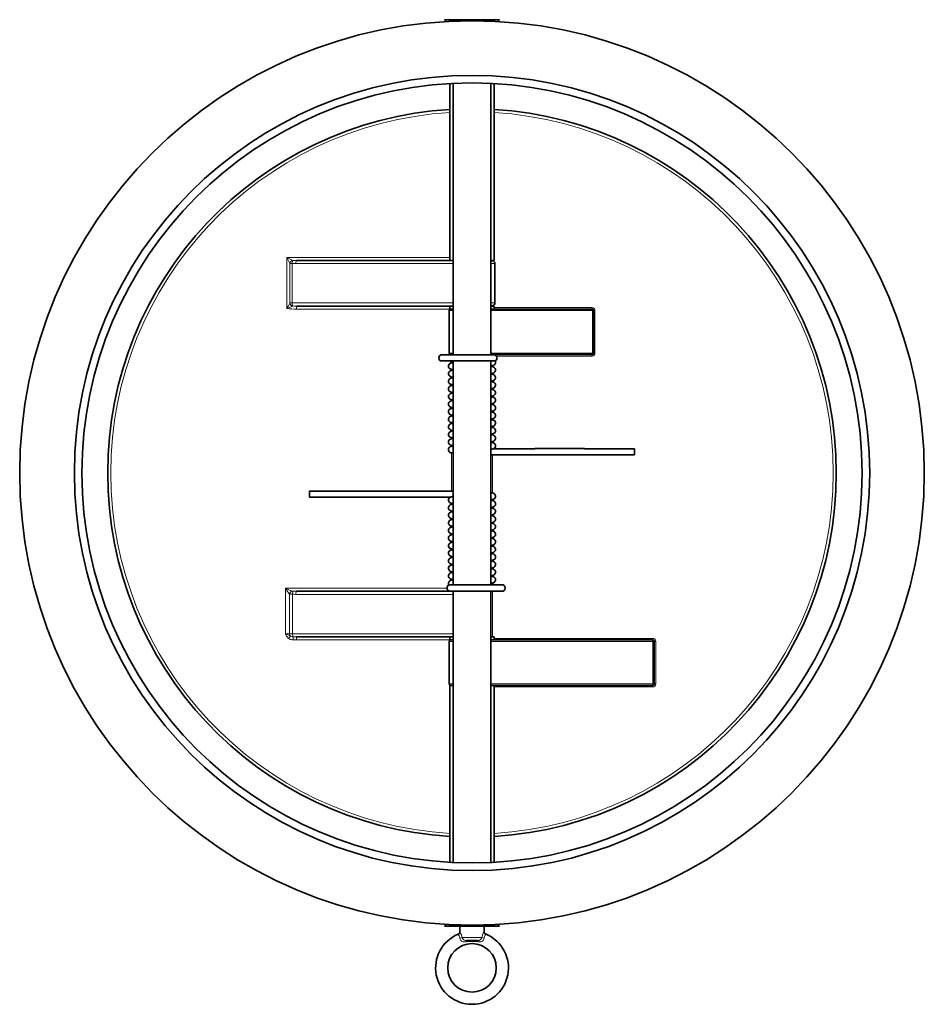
# Model space of a CAD drawing. Extents: x 197 to 929, y 369 to 1039.
# Tile 2 of 7: x 481 to 630, y 369 to 531. Entities that reach past the tile are written whole.
import ezdxf

# ---------------------------------------------------------------- set-up
doc = ezdxf.new("R2010")
doc.units = 0

msp = doc.modelspace()

# ---------------------------------------------------------------- linework, layer by layer
at = {"color": 7, "lineweight": 35, "ltscale": 0.235872}
for p, q in [((551.03, 531.4), (553.39, 531.4)), ((551.03, 382.05), (553.39, 382.05))]:
    msp.add_line(p, q, dxfattribs=at)
at = {"color": 7, "lineweight": 35, "ltscale": 0.042075}
for p, q in [((551.33, 531.11), (551.03, 531.4)), ((559.8, 531.11), (560.1, 531.4))]:
    msp.add_line(p, q, dxfattribs=at)
at = {"color": 7, "lineweight": 35, "ltscale": 0.042072}
for p, q in [((551.33, 531.11), (551.03, 531.4)), ((559.8, 531.11), (560.1, 531.4))]:
    msp.add_line(p, q, dxfattribs=at)
at = {"color": 7, "lineweight": 35}
for p, q in [((553.39, 531.4), (560.1, 531.4)), ((551.94, 491.73), (551.94, 520.87)), ((552.44, 520.9), (552.44, 476.18)), ((558.69, 520.9), (558.69, 476.18)), ((559.19, 491.73), (559.19, 520.87)), ((552.44, 491.73), (526.66, 491.73)), ((559.32, 491.23), (559.32, 484.73)), ((552.44, 484.23), (526.66, 484.23)), ((551.82, 483.48), (551.82, 476.48)), ((558.69, 483.73), (575.32, 483.73)), ((575.57, 483.48), (575.57, 476.48)), ((575.32, 476.23), (558.69, 476.23)), ((550.45, 475.18), (557.46, 475.18)), ((552.44, 475.18), (552.44, 438.28)), ((558.69, 475.18), (558.69, 438.28)), ((552.44, 460.14), (552.44, 452.84)), ((560.69, 438.28), (553.67, 438.28)), ((552.44, 437.23), (526.66, 437.23)), ((552.44, 437.28), (552.44, 392.55)), ((558.69, 437.28), (558.69, 392.55)), ((552.44, 429.73), (526.66, 429.73)), ((551.82, 428.98), (551.82, 421.98)), ((558.69, 429.23), (585.32, 429.23)), ((585.57, 428.98), (585.57, 421.98)), ((551.94, 421.73), (551.94, 392.58)), ((558.69, 421.73), (585.32, 421.73)), ((559.19, 421.73), (559.19, 392.58)), ((553.39, 382.05), (560.1, 382.05))]:
    msp.add_line(p, q, dxfattribs=at)
at = {"color": 7, "lineweight": 13}
for p, q in [((525.07, 492.23), (551.94, 492.23)), ((525.07, 492.23), (525.07, 483.8)), ((525.56, 491.24), (525.56, 484.73)), ((525.94, 491.24), (525.94, 484.73)), ((552.44, 491.23), (526.54, 491.23)), ((552.44, 484.73), (525.94, 484.73)), ((552.06, 483.73), (526.66, 483.73)), ((558.69, 483.48), (575.4, 483.48)), ((575.32, 483.98), (559.19, 483.98)), ((575.4, 483.48), (575.4, 476.48)), ((575.82, 483.48), (575.82, 476.48)), ((575.4, 476.48), (558.69, 476.48)), ((559.57, 475.98), (575.32, 475.98)), ((552.21, 453.73), (552.21, 460.03)), ((552.39, 453.73), (552.39, 460)), ((558.74, 453.46), (558.74, 459.73)), ((558.92, 453.42), (558.92, 459.73)), ((524.82, 437.73), (551.47, 437.73)), ((524.82, 430.23), (524.82, 437.73)), ((525.5, 436.76), (525.5, 430.23)), ((526, 436.74), (526, 430.23)), ((552.44, 436.73), (526.54, 436.73)), ((558.74, 429.73), (558.74, 437.28)), ((558.92, 429.73), (558.92, 437.28)), ((552.44, 430.23), (526, 430.23)), ((552.06, 429.23), (526.66, 429.23)), ((558.69, 428.98), (585.37, 428.98)), ((559.19, 429.48), (585.32, 429.48)), ((585.37, 428.98), (585.37, 421.98)), ((585.82, 421.98), (585.82, 428.98)), ((558.69, 421.98), (585.37, 421.98)), ((559.19, 421.48), (585.32, 421.48))]:
    msp.add_line(p, q, dxfattribs=at)
at = {"color": 7, "lineweight": 13, "ltscale": 0.110599}
for q in [(525.56, 491.24), (526.05, 491.73)]:
    msp.add_line((525.07, 492.23), q, dxfattribs=at)
at = {"color": 7, "lineweight": 35, "ltscale": 0.050009}
for p, q in [((559.19, 491.73), (558.69, 491.73)), ((551.94, 484.23), (552.44, 484.23)), ((551.94, 483.73), (552.44, 483.73)), ((558.69, 484.23), (559.19, 484.23)), ((551.94, 429.73), (552.44, 429.73)), ((551.94, 429.23), (552.44, 429.23)), ((558.69, 429.73), (559.19, 429.73)), ((552.44, 421.73), (551.94, 421.73)), ((559.19, 421.73), (558.69, 421.73))]:
    msp.add_line(p, q, dxfattribs=at)
at = {"color": 7, "lineweight": 35, "ltscale": 0.024976}
for p, q in [((558.94, 491.69), (558.69, 491.69)), ((558.94, 484.26), (558.69, 484.26)), ((558.94, 484.26), (558.69, 484.26))]:
    msp.add_line(p, q, dxfattribs=at)
at = {"color": 7, "lineweight": 13, "ltscale": 0.037506}
for p, q in [((558.69, 491.66), (559.07, 491.66)), ((558.69, 484.29), (559.07, 484.29))]:
    msp.add_line(p, q, dxfattribs=at)
at = {"color": 7, "lineweight": 13, "ltscale": 0.003349}
for p, q in [((558.74, 491.69), (558.74, 491.73)), ((558.92, 491.69), (558.92, 491.73)), ((558.74, 484.23), (558.74, 484.26))]:
    msp.add_line(p, q, dxfattribs=at)
at = {"color": 7, "lineweight": 13, "ltscale": 0.037743}
for p, q in [((525.56, 491.24), (525.94, 491.24)), ((525.56, 484.73), (525.94, 484.73))]:
    msp.add_line(p, q, dxfattribs=at)
at = {"color": 7, "lineweight": 13, "ltscale": 0.0625}
for p, q in [((558.69, 491.23), (559.32, 491.23)), ((551.82, 483.48), (552.44, 483.48)), ((558.69, 484.73), (559.32, 484.73)), ((551.82, 476.48), (552.44, 476.48)), ((551.82, 428.98), (552.44, 428.98)), ((551.82, 421.98), (552.44, 421.98))]:
    msp.add_line(p, q, dxfattribs=at)
at = {"color": 7, "lineweight": 13, "ltscale": 0.05}
for p, q in [((526.66, 484.23), (526.66, 483.73)), ((526.66, 429.73), (526.66, 429.23))]:
    msp.add_line(p, q, dxfattribs=at)
at = {"color": 7, "lineweight": 35, "ltscale": 0.05}
for p, q in [((551.94, 484.23), (551.94, 483.73)), ((559.19, 484.23), (559.19, 483.73)), ((551.94, 429.23), (551.94, 429.73)), ((559.19, 429.23), (559.19, 429.73))]:
    msp.add_line(p, q, dxfattribs=at)
at = {"color": 7, "lineweight": 13, "ltscale": 0.003441}
msp.add_line((558.92, 484.23), (558.92, 484.26), dxfattribs=at)
at = {"color": 7, "lineweight": 13, "ltscale": 0.025}
for p, q in [((575.32, 483.73), (575.32, 483.98)), ((575.82, 483.48), (575.57, 483.48)), ((575.32, 475.98), (575.32, 476.23)), ((575.82, 476.48), (575.57, 476.48)), ((585.32, 429.48), (585.32, 429.23)), ((585.82, 428.98), (585.57, 428.98)), ((585.82, 421.98), (585.57, 421.98)), ((585.32, 421.48), (585.32, 421.73))]:
    msp.add_line(p, q, dxfattribs=at)
at = {"color": 7, "lineweight": 13, "ltscale": 0.016913}
for p, q in [((575.4, 483.48), (575.57, 483.48)), ((575.4, 476.48), (575.57, 476.48))]:
    msp.add_line(p, q, dxfattribs=at)
at = {"color": 7, "lineweight": 35, "ltscale": 0.002173}
msp.add_line((575.53, 483.61), (575.54, 483.59), dxfattribs=at)
at = {"color": 7, "lineweight": 35, "ltscale": 0.001758}
msp.add_line((575.55, 483.55), (575.56, 483.53), dxfattribs=at)
at = {"color": 7, "lineweight": 35, "ltscale": 0.037511}
msp.add_line((552.07, 476.23), (552.44, 476.23), dxfattribs=at)
at = {"color": 7, "lineweight": 13, "ltscale": 0.004999}
for p, q in [((552.21, 476.18), (552.21, 476.23)), ((552.39, 476.18), (552.39, 476.23))]:
    msp.add_line(p, q, dxfattribs=at)
at = {"color": 7, "lineweight": 35, "ltscale": 0.004999}
msp.add_line((552.44, 476.23), (552.44, 476.18), dxfattribs=at)
at = {"color": 7, "lineweight": 35, "ltscale": 0.170757}
for p, q in [((559.17, 476.18), (557.46, 476.18)), ((551.96, 437.28), (553.67, 437.28))]:
    msp.add_line(p, q, dxfattribs=at)
at = {"color": 7, "lineweight": 13, "ltscale": 0.004929}
msp.add_line((558.92, 476.18), (558.92, 476.23), dxfattribs=at)
at = {"color": 7, "lineweight": 35, "ltscale": 0.001901}
msp.add_line((575.53, 476.35), (575.54, 476.37), dxfattribs=at)
at = {"color": 7, "lineweight": 35, "ltscale": 0.002147}
msp.add_line((575.55, 476.4), (575.56, 476.42), dxfattribs=at)
at = {"color": 7, "lineweight": 13, "ltscale": 0.016795}
for p, q in [((552.21, 474.87), (552.21, 475.03)), ((558.92, 438.42), (558.92, 438.59))]:
    msp.add_line(p, q, dxfattribs=at)
at = {"color": 7, "lineweight": 13, "ltscale": 0.016455}
for p, q in [((552.21, 473.62), (552.21, 473.78)), ((558.92, 439.67), (558.92, 439.84))]:
    msp.add_line(p, q, dxfattribs=at)
at = {"color": 7, "lineweight": 35, "ltscale": 0.006444}
msp.add_line((552.38, 473.75), (552.44, 473.74), dxfattribs=at)
at = {"color": 7, "lineweight": 13, "ltscale": 0.010245}
msp.add_line((552.39, 474.9), (552.39, 475), dxfattribs=at)
at = {"color": 7, "lineweight": 13, "ltscale": 0.010107}
for p, q in [((552.39, 473.65), (552.39, 473.75)), ((552.39, 447.83), (552.39, 447.93)), ((558.74, 439.71), (558.74, 439.81))]:
    msp.add_line(p, q, dxfattribs=at)
at = {"color": 7, "lineweight": 35, "ltscale": 0.003552}
for p, q in [((552.44, 475.13), (552.41, 475.12)), ((558.69, 438.32), (558.73, 438.33))]:
    msp.add_line(p, q, dxfattribs=at)
at = {"color": 7, "lineweight": 35, "ltscale": 0.022578}
msp.add_line((552.44, 475.13), (552.44, 474.9), dxfattribs=at)
at = {"color": 7, "lineweight": 35, "ltscale": 0.023684}
msp.add_line((552.44, 473.89), (552.44, 473.65), dxfattribs=at)
at = {"color": 7, "lineweight": 35, "ltscale": 0.047653}
for p, q in [((559.17, 475.18), (558.69, 475.18)), ((551.96, 438.28), (552.44, 438.28))]:
    msp.add_line(p, q, dxfattribs=at)
at = {"color": 7, "lineweight": 13, "ltscale": 0.01009}
for p, q in [((558.74, 474.27), (558.74, 474.37)), ((552.39, 468.65), (552.39, 468.75)), ((552.39, 439.08), (552.39, 439.18))]:
    msp.add_line(p, q, dxfattribs=at)
at = {"color": 7, "lineweight": 13, "ltscale": 0.016443}
msp.add_line((558.92, 474.24), (558.92, 474.4), dxfattribs=at)
at = {"color": 7, "lineweight": 13, "ltscale": 0.016429}
for p, q in [((552.21, 472.37), (552.21, 472.53)), ((552.21, 471.12), (552.21, 471.28)), ((558.92, 442.18), (558.92, 442.34)), ((558.92, 440.92), (558.92, 441.09))]:
    msp.add_line(p, q, dxfattribs=at)
at = {"color": 7, "lineweight": 13, "ltscale": 0.010096}
for p, q in [((552.39, 472.4), (552.39, 472.5)), ((552.39, 467.4), (552.39, 467.5)), ((552.39, 464.9), (552.39, 465)), ((558.74, 448.46), (558.74, 448.56)), ((558.74, 445.96), (558.74, 446.06)), ((558.74, 440.96), (558.74, 441.06))]:
    msp.add_line(p, q, dxfattribs=at)
at = {"color": 7, "lineweight": 35, "ltscale": 0.023698}
msp.add_line((552.44, 472.64), (552.44, 472.4), dxfattribs=at)
at = {"color": 7, "lineweight": 13, "ltscale": 0.010074}
for p, q in [((558.74, 473.02), (558.74, 473.12)), ((552.39, 440.33), (552.39, 440.43))]:
    msp.add_line(p, q, dxfattribs=at)
at = {"color": 7, "lineweight": 13, "ltscale": 0.016446}
for p, q in [((558.92, 472.99), (558.92, 473.15)), ((552.21, 440.3), (552.21, 440.46))]:
    msp.add_line(p, q, dxfattribs=at)
at = {"color": 7, "lineweight": 13, "ltscale": 0.010094}
for p, q in [((552.39, 471.15), (552.39, 471.25)), ((558.74, 442.21), (558.74, 442.31))]:
    msp.add_line(p, q, dxfattribs=at)
at = {"color": 7, "lineweight": 35, "ltscale": 0.023695}
msp.add_line((552.44, 471.39), (552.44, 471.15), dxfattribs=at)
at = {"color": 7, "lineweight": 13, "ltscale": 0.010109}
for p, q in [((558.74, 471.77), (558.74, 471.87)), ((552.39, 441.58), (552.39, 441.68))]:
    msp.add_line(p, q, dxfattribs=at)
at = {"color": 7, "lineweight": 13, "ltscale": 0.010085}
for p, q in [((558.74, 470.52), (558.74, 470.62)), ((552.39, 442.83), (552.39, 442.93))]:
    msp.add_line(p, q, dxfattribs=at)
at = {"color": 7, "lineweight": 13, "ltscale": 0.01641}
for p, q in [((558.92, 471.74), (558.92, 471.9)), ((552.21, 441.55), (552.21, 441.71))]:
    msp.add_line(p, q, dxfattribs=at)
at = {"color": 7, "lineweight": 13, "ltscale": 0.016436}
for p, q in [((558.92, 470.49), (558.92, 470.65)), ((552.21, 467.37), (552.21, 467.53)), ((558.92, 445.92), (558.92, 446.09))]:
    msp.add_line(p, q, dxfattribs=at)
at = {"color": 7, "lineweight": 13, "ltscale": 0.016427}
for p, q in [((552.21, 469.87), (552.21, 470.03)), ((558.92, 443.42), (558.92, 443.59))]:
    msp.add_line(p, q, dxfattribs=at)
at = {"color": 7, "lineweight": 13, "ltscale": 0.010087}
for p, q in [((552.39, 469.9), (552.39, 470)), ((558.74, 463.02), (558.74, 463.12)), ((558.74, 461.77), (558.74, 461.87)), ((552.39, 451.58), (552.39, 451.68)), ((552.39, 450.33), (552.39, 450.43)), ((558.74, 443.46), (558.74, 443.56))]:
    msp.add_line(p, q, dxfattribs=at)
at = {"color": 7, "lineweight": 35, "ltscale": 0.023672}
msp.add_line((552.44, 470.14), (552.44, 469.9), dxfattribs=at)
at = {"color": 7, "lineweight": 35, "ltscale": 0.02426}
msp.add_line((552.44, 468.9), (552.44, 468.65), dxfattribs=at)
at = {"color": 7, "lineweight": 35, "ltscale": 0.000172}
for p, q in [((552.44, 468.9), (552.44, 468.9)), ((558.69, 444.56), (558.69, 444.56))]:
    msp.add_line(p, q, dxfattribs=at)
at = {"color": 7, "lineweight": 35, "ltscale": 0.004903}
for p, q in [((558.74, 469.37), (558.69, 469.37)), ((552.39, 444.08), (552.44, 444.09))]:
    msp.add_line(p, q, dxfattribs=at)
at = {"color": 7, "lineweight": 13, "ltscale": 0.010038}
for p, q in [((558.74, 469.27), (558.74, 469.37)), ((552.39, 444.08), (552.39, 444.18))]:
    msp.add_line(p, q, dxfattribs=at)
at = {"color": 7, "lineweight": 13, "ltscale": 0.016415}
for p, q in [((558.92, 469.24), (558.92, 469.4)), ((552.21, 444.05), (552.21, 444.21))]:
    msp.add_line(p, q, dxfattribs=at)
at = {"color": 7, "lineweight": 13, "ltscale": 0.016416}
for p, q in [((552.21, 468.62), (552.21, 468.78)), ((558.92, 444.67), (558.92, 444.84))]:
    msp.add_line(p, q, dxfattribs=at)
at = {"color": 7, "lineweight": 35, "ltscale": 0.023711}
for p, q in [((552.44, 467.64), (552.44, 467.4)), ((552.44, 451.83), (552.44, 451.59))]:
    msp.add_line(p, q, dxfattribs=at)
at = {"color": 7, "lineweight": 13, "ltscale": 0.010083}
for p, q in [((558.74, 468.02), (558.74, 468.12)), ((558.74, 464.27), (558.74, 464.37)), ((552.39, 449.08), (552.39, 449.18)), ((552.39, 445.33), (552.39, 445.43))]:
    msp.add_line(p, q, dxfattribs=at)
at = {"color": 7, "lineweight": 13, "ltscale": 0.016428}
for p, q in [((558.92, 467.99), (558.92, 468.15)), ((552.21, 445.3), (552.21, 445.46))]:
    msp.add_line(p, q, dxfattribs=at)
at = {"color": 7, "lineweight": 13, "ltscale": 0.016409}
msp.add_line((552.21, 466.12), (552.21, 466.28), dxfattribs=at)
at = {"color": 7, "lineweight": 13, "ltscale": 0.01008}
msp.add_line((552.39, 466.15), (552.39, 466.25), dxfattribs=at)
at = {"color": 7, "lineweight": 35, "ltscale": 0.023703}
for p, q in [((552.44, 466.39), (552.44, 466.15)), ((552.44, 446.83), (552.44, 446.59))]:
    msp.add_line(p, q, dxfattribs=at)
at = {"color": 7, "lineweight": 13, "ltscale": 0.010084}
for p, q in [((558.74, 466.77), (558.74, 466.87)), ((552.39, 446.58), (552.39, 446.68))]:
    msp.add_line(p, q, dxfattribs=at)
at = {"color": 7, "lineweight": 13, "ltscale": 0.010106}
msp.add_line((558.74, 465.52), (558.74, 465.62), dxfattribs=at)
at = {"color": 7, "lineweight": 13, "ltscale": 0.01643}
msp.add_line((558.92, 466.74), (558.92, 466.9), dxfattribs=at)
at = {"color": 7, "lineweight": 13, "ltscale": 0.016384}
for p, q in [((558.92, 465.49), (558.92, 465.65)), ((552.21, 447.8), (552.21, 447.96))]:
    msp.add_line(p, q, dxfattribs=at)
at = {"color": 7, "lineweight": 13, "ltscale": 0.016426}
for p, q in [((552.21, 464.87), (552.21, 465.03)), ((558.92, 464.24), (558.92, 464.4)), ((552.21, 449.05), (552.21, 449.21)), ((558.92, 448.42), (558.92, 448.59))]:
    msp.add_line(p, q, dxfattribs=at)
at = {"color": 7, "lineweight": 35, "ltscale": 0.003391}
msp.add_line((552.41, 465), (552.44, 464.99), dxfattribs=at)
at = {"color": 7, "lineweight": 35, "ltscale": 0.023714}
for p, q in [((552.44, 465.14), (552.44, 464.9)), ((552.44, 441.83), (552.44, 441.59))]:
    msp.add_line(p, q, dxfattribs=at)
at = {"color": 7, "lineweight": 13, "ltscale": 0.016414}
for p, q in [((552.21, 463.62), (552.21, 463.78)), ((558.92, 462.99), (558.92, 463.15)), ((552.21, 450.3), (552.21, 450.46)), ((558.92, 449.67), (558.92, 449.84))]:
    msp.add_line(p, q, dxfattribs=at)
at = {"color": 7, "lineweight": 13, "ltscale": 0.016438}
for p, q in [((552.21, 462.37), (552.21, 462.53)), ((558.92, 450.92), (558.92, 451.09))]:
    msp.add_line(p, q, dxfattribs=at)
at = {"color": 7, "lineweight": 13, "ltscale": 0.010095}
for p, q in [((552.39, 463.65), (552.39, 463.75)), ((558.74, 449.71), (558.74, 449.81))]:
    msp.add_line(p, q, dxfattribs=at)
at = {"color": 7, "lineweight": 13, "ltscale": 0.010098}
for p, q in [((552.39, 462.4), (552.39, 462.5)), ((558.74, 450.96), (558.74, 451.06))]:
    msp.add_line(p, q, dxfattribs=at)
at = {"color": 7, "lineweight": 35, "ltscale": 0.023693}
for p, q in [((552.44, 463.89), (552.44, 463.65)), ((552.44, 461.39), (552.44, 461.15))]:
    msp.add_line(p, q, dxfattribs=at)
at = {"color": 7, "lineweight": 35, "ltscale": 0.023707}
for p, q in [((552.44, 462.64), (552.44, 462.4)), ((552.44, 449.33), (552.44, 449.09))]:
    msp.add_line(p, q, dxfattribs=at)
at = {"color": 7, "lineweight": 13, "ltscale": 0.016366}
for p, q in [((552.21, 461.12), (552.21, 461.28)), ((558.92, 452.17), (558.92, 452.34))]:
    msp.add_line(p, q, dxfattribs=at)
at = {"color": 7, "lineweight": 13, "ltscale": 0.010073}
for p, q in [((552.39, 461.15), (552.39, 461.25)), ((558.74, 452.21), (558.74, 452.31))]:
    msp.add_line(p, q, dxfattribs=at)
at = {"color": 7, "lineweight": 13, "ltscale": 0.016406}
msp.add_line((558.92, 461.74), (558.92, 461.9), dxfattribs=at)
at = {"color": 7, "lineweight": 35, "ltscale": 0.002423}
for p, q in [((552.42, 460.14), (552.4, 460.13)), ((558.71, 453.32), (558.73, 453.32))]:
    msp.add_line(p, q, dxfattribs=at)
at = {"color": 7, "lineweight": 35, "ltscale": 0.002467}
for p, q in [((558.71, 460.62), (558.69, 460.62)), ((552.42, 452.84), (552.44, 452.84))]:
    msp.add_line(p, q, dxfattribs=at)
at = {"color": 7, "lineweight": 13, "ltscale": 0.016405}
msp.add_line((552.21, 451.55), (552.21, 451.71), dxfattribs=at)
at = {"color": 7, "lineweight": 35, "ltscale": 0.023713}
msp.add_line((552.44, 450.58), (552.44, 450.34), dxfattribs=at)
at = {"color": 7, "lineweight": 35, "ltscale": 0.023705}
msp.add_line((552.44, 448.08), (552.44, 447.84), dxfattribs=at)
at = {"color": 7, "lineweight": 35, "ltscale": 0.003389}
msp.add_line((558.72, 448.46), (558.69, 448.46), dxfattribs=at)
at = {"color": 7, "lineweight": 13, "ltscale": 0.016431}
msp.add_line((552.21, 446.55), (552.21, 446.71), dxfattribs=at)
at = {"color": 7, "lineweight": 13, "ltscale": 0.010079}
msp.add_line((558.74, 447.21), (558.74, 447.31), dxfattribs=at)
at = {"color": 7, "lineweight": 13, "ltscale": 0.016442}
msp.add_line((558.92, 447.17), (558.92, 447.34), dxfattribs=at)
at = {"color": 7, "lineweight": 35, "ltscale": 0.023694}
msp.add_line((552.44, 445.58), (552.44, 445.34), dxfattribs=at)
at = {"color": 7, "lineweight": 13, "ltscale": 0.010091}
msp.add_line((558.74, 444.71), (558.74, 444.81), dxfattribs=at)
at = {"color": 7, "lineweight": 13, "ltscale": 0.016437}
msp.add_line((552.21, 442.8), (552.21, 442.96), dxfattribs=at)
at = {"color": 7, "lineweight": 35, "ltscale": 0.023722}
msp.add_line((552.44, 444.33), (552.44, 444.09), dxfattribs=at)
at = {"color": 7, "lineweight": 35, "ltscale": 0.023696}
msp.add_line((552.44, 443.08), (552.44, 442.84), dxfattribs=at)
at = {"color": 7, "lineweight": 35, "ltscale": 0.023704}
msp.add_line((552.44, 440.58), (552.44, 440.34), dxfattribs=at)
at = {"color": 7, "lineweight": 35, "ltscale": 0.006443}
msp.add_line((558.75, 439.7), (558.69, 439.71), dxfattribs=at)
at = {"color": 7, "lineweight": 13, "ltscale": 0.016444}
msp.add_line((552.21, 439.05), (552.21, 439.21), dxfattribs=at)
at = {"color": 7, "lineweight": 35, "ltscale": 0.023692}
msp.add_line((552.44, 439.33), (552.44, 439.09), dxfattribs=at)
at = {"color": 7, "lineweight": 13, "ltscale": 0.010246}
msp.add_line((558.74, 438.46), (558.74, 438.56), dxfattribs=at)
at = {"color": 7, "lineweight": 35, "ltscale": 0.003809}
msp.add_line((524.85, 437.67), (524.88, 437.7), dxfattribs=at)
at = {"color": 7, "lineweight": 13, "ltscale": 0.005001}
msp.add_line((552.21, 437.23), (552.21, 437.28), dxfattribs=at)
at = {"color": 7, "lineweight": 35, "ltscale": 0.005}
msp.add_line((552.44, 437.28), (552.44, 437.23), dxfattribs=at)
at = {"color": 7, "lineweight": 13, "ltscale": 0.068217}
msp.add_line((524.82, 430.23), (525.5, 430.23), dxfattribs=at)
at = {"color": 7, "lineweight": 13, "ltscale": 0.050639}
msp.add_line((525.5, 430.23), (526, 430.23), dxfattribs=at)
at = {"color": 7, "lineweight": 13, "ltscale": 0.04815}
msp.add_line((525.66, 429.85), (525.36, 429.47), dxfattribs=at)
at = {"color": 7, "lineweight": 13, "ltscale": 0.049573}
msp.add_line((526.11, 429.73), (526.09, 429.24), dxfattribs=at)
at = {"color": 7, "lineweight": 35, "ltscale": 0.037506}
msp.add_line((552.07, 429.23), (552.44, 429.23), dxfattribs=at)
at = {"color": 7, "lineweight": 13, "ltscale": 0.019141}
for p, q in [((585.37, 428.98), (585.57, 428.98)), ((585.37, 421.98), (585.57, 421.98))]:
    msp.add_line(p, q, dxfattribs=at)
at = {"color": 7, "lineweight": 13, "ltscale": 0.002907}
msp.add_line((543.88, 383.15), (543.91, 383.14), dxfattribs=at)
at = {"color": 7, "lineweight": 13, "ltscale": 0.00257}
msp.add_line((567.22, 383.14), (567.25, 383.15), dxfattribs=at)
at = {"color": 7, "lineweight": 35, "ltscale": 0.042076}
for p, q in [((551.33, 382.35), (551.03, 382.05)), ((559.8, 382.35), (560.1, 382.05))]:
    msp.add_line(p, q, dxfattribs=at)
at = {"color": 7, "lineweight": 35, "ltscale": 0.086201}
for p, q in [((553.57, 382.05), (553.57, 381.19)), ((557.57, 382.05), (557.57, 381.19))]:
    msp.add_line(p, q, dxfattribs=at)
at = {"color": 7, "lineweight": 13, "ltscale": 0.326337}
msp.add_line((557.2, 380.19), (553.93, 380.19), dxfattribs=at)
at = {"color": 7, "lineweight": 35, "ltscale": 0.180002}
msp.add_line((556.47, 379.69), (554.67, 379.69), dxfattribs=at)
at = {"color": 7, "lineweight": 35}
for points in [[(550.45, 476.18), (555.7, 476.18), (556.71, 476.18), (557.1, 476.18), (557.46, 476.17)], [(552.44, 474.9), (552.22, 474.87), (552.07, 474.83), (551.96, 474.77), (551.87, 474.71), (551.79, 474.62), (551.73, 474.52), (551.7, 474.42), (551.69, 474.32)], [(551.69, 474.32), (551.71, 474.18), (551.77, 474.06), (551.85, 473.95), (551.97, 473.87), (552.11, 473.81), (552.29, 473.76), (552.34, 473.76), (552.35, 473.75), (552.36, 473.75), (552.37, 473.75), (552.37, 473.75)], [(551.9, 475.18), (552.01, 475.1), (552.15, 475.05), (552.35, 475.01), (552.44, 474.99)], [(559.17, 475.18), (558.01, 475.18), (557.46, 475.18)], [(559.44, 474.95), (559.42, 474.83), (559.38, 474.71), (559.31, 474.61), (559.21, 474.52), (559.08, 474.45), (558.93, 474.41), (558.69, 474.37)], [(559.44, 473.7), (559.43, 473.6), (559.4, 473.5), (559.34, 473.4), (559.26, 473.31), (559.15, 473.23), (559.02, 473.18), (558.85, 473.14), (558.69, 473.12)], [(558.88, 474.25), (559.05, 474.21), (559.18, 474.14), (559.29, 474.06), (559.37, 473.95), (559.42, 473.83), (559.44, 473.7)], [(552.44, 473.65), (552.2, 473.61), (552.04, 473.57), (551.92, 473.5), (551.82, 473.41), (551.75, 473.31), (551.71, 473.19), (551.69, 473.07)], [(551.69, 473.07), (551.7, 472.98), (551.73, 472.88), (551.8, 472.76), (551.89, 472.67), (552.01, 472.6), (552.14, 472.55), (552.34, 472.51), (552.44, 472.49)], [(552.44, 472.4), (552.21, 472.36), (552.06, 472.32), (551.95, 472.27), (551.87, 472.21), (551.78, 472.11), (551.73, 472.01), (551.7, 471.91), (551.69, 471.82)], [(558.69, 473.03), (558.92, 472.99), (559.07, 472.95), (559.18, 472.9), (559.27, 472.83), (559.35, 472.74), (559.4, 472.64), (559.43, 472.54), (559.44, 472.45)], [(559.44, 472.45), (559.42, 472.33), (559.38, 472.21), (559.31, 472.11), (559.21, 472.02), (559.09, 471.95), (558.93, 471.91), (558.69, 471.87)], [(551.69, 471.82), (551.71, 471.68), (551.77, 471.56), (551.8, 471.51), (551.81, 471.5), (551.82, 471.49)], [(552.44, 471.15), (552.2, 471.11), (552.04, 471.07), (551.92, 471), (551.82, 470.91), (551.75, 470.81), (551.71, 470.71), (551.7, 470.62), (551.69, 470.57)], [(551.69, 470.57), (551.71, 470.45), (551.75, 470.33), (551.82, 470.23), (551.92, 470.15), (552.05, 470.08), (552.21, 470.03), (552.44, 469.99)], [(551.82, 471.49), (551.92, 471.39), (552.04, 471.33), (552.19, 471.28), (552.44, 471.24)], [(558.69, 471.78), (558.93, 471.74), (559.08, 471.69), (559.19, 471.64), (559.28, 471.56), (559.36, 471.47), (559.42, 471.34), (559.44, 471.22), (559.44, 471.2)], [(559.44, 471.2), (559.43, 471.11), (559.4, 471.01), (559.34, 470.9), (559.26, 470.81), (559.15, 470.73), (559.03, 470.68), (558.86, 470.64), (558.69, 470.62)], [(558.69, 470.53), (558.93, 470.49), (559.06, 470.45), (559.18, 470.4), (559.26, 470.33), (559.34, 470.24), (559.4, 470.14), (559.43, 470.04), (559.44, 469.95)], [(552.24, 469.87), (552.07, 469.83), (551.95, 469.77), (551.84, 469.68), (551.76, 469.57), (551.71, 469.45), (551.69, 469.32)], [(551.69, 469.32), (551.7, 469.23), (551.73, 469.13), (551.79, 469.03), (551.87, 468.94), (551.98, 468.86), (552.11, 468.81), (552.28, 468.77), (552.44, 468.74)], [(558.69, 469.28), (558.92, 469.24), (559.09, 469.19), (559.21, 469.12), (559.31, 469.04), (559.38, 468.94), (559.42, 468.82), (559.44, 468.7)], [(559.44, 469.95), (559.42, 469.81), (559.37, 469.69), (559.28, 469.58), (559.17, 469.49), (559.04, 469.44), (558.85, 469.39), (558.78, 469.38), (558.77, 469.38), (558.75, 469.37), (558.75, 469.38), (558.74, 469.38)], [(552.44, 468.65), (552.2, 468.61), (552.04, 468.56), (551.91, 468.5), (551.82, 468.41), (551.75, 468.31), (551.71, 468.21), (551.69, 468.07)], [(551.69, 468.07), (551.71, 467.95), (551.76, 467.83), (551.83, 467.73), (551.92, 467.64), (552.03, 467.58), (552.18, 467.54), (552.42, 467.49), (552.44, 467.49)], [(552.44, 467.4), (552.2, 467.36), (552.04, 467.32), (551.92, 467.25), (551.82, 467.16), (551.75, 467.06), (551.71, 466.94), (551.69, 466.82)], [(559.44, 468.7), (559.43, 468.61), (559.4, 468.51), (559.33, 468.38), (559.24, 468.29), (559.12, 468.22), (558.98, 468.17), (558.78, 468.13), (558.69, 468.12)], [(558.69, 468.03), (558.94, 467.99), (559.09, 467.94), (559.2, 467.88), (559.3, 467.8), (559.37, 467.7), (559.42, 467.6), (559.44, 467.5), (559.44, 467.45)], [(559.44, 467.45), (559.42, 467.31), (559.37, 467.19), (559.31, 467.11), (559.3, 467.09), (559.29, 467.09), (559.28, 467.08), (559.28, 467.08)], [(551.69, 466.82), (551.7, 466.73), (551.73, 466.63), (551.79, 466.52), (551.87, 466.43), (551.96, 466.37), (552.08, 466.32), (552.25, 466.27), (552.44, 466.24)], [(552.44, 466.15), (552.21, 466.11), (552.07, 466.08), (551.95, 466.02), (551.87, 465.96), (551.79, 465.87), (551.73, 465.76), (551.7, 465.67), (551.69, 465.57)], [(551.69, 465.57), (551.71, 465.43), (551.77, 465.31), (551.85, 465.2), (551.97, 465.12), (552.1, 465.06), (552.28, 465.02), (552.37, 465), (552.38, 465), (552.39, 465), (552.4, 465), (552.4, 465)], [(559.28, 467.07), (559.22, 467.02), (559.11, 466.96), (558.96, 466.91), (558.73, 466.87), (558.69, 466.87)], [(558.69, 466.78), (558.94, 466.74), (559.08, 466.69), (559.21, 466.62), (559.31, 466.54), (559.38, 466.44), (559.42, 466.32), (559.44, 466.2)], [(559.44, 466.2), (559.42, 466.08), (559.38, 465.96), (559.31, 465.86), (559.21, 465.77), (559.09, 465.71), (558.93, 465.66), (558.69, 465.62)], [(552.44, 464.9), (552.21, 464.86), (552.05, 464.82), (551.92, 464.75), (551.82, 464.66), (551.75, 464.56), (551.71, 464.44), (551.69, 464.32)], [(551.69, 464.32), (551.7, 464.23), (551.73, 464.13), (551.8, 464.01), (551.89, 463.92), (552.01, 463.84), (552.16, 463.79), (552.38, 463.75), (552.44, 463.74)], [(559.44, 464.95), (559.43, 464.85), (559.4, 464.75), (559.34, 464.65), (559.26, 464.55), (559.14, 464.48), (558.98, 464.42), (558.77, 464.38), (558.69, 464.37)], [(558.69, 464.28), (558.92, 464.24), (559.06, 464.2), (559.18, 464.15), (559.26, 464.08), (559.35, 463.99), (559.4, 463.89), (559.43, 463.79), (559.44, 463.7)], [(558.91, 465.49), (559.07, 465.45), (559.2, 465.38), (559.3, 465.29), (559.38, 465.18), (559.43, 465.04), (559.44, 464.95)], [(552.44, 463.65), (552.2, 463.61), (552.06, 463.57), (551.95, 463.52), (551.86, 463.45), (551.78, 463.36), (551.73, 463.26), (551.7, 463.16), (551.69, 463.07)], [(551.69, 463.07), (551.71, 462.93), (551.77, 462.81), (551.83, 462.72), (551.85, 462.7), (551.86, 462.69), (551.86, 462.69), (551.87, 462.69), (551.87, 462.69)], [(552.44, 462.4), (552.2, 462.36), (552.04, 462.32), (551.92, 462.25), (551.82, 462.16), (551.75, 462.06), (551.71, 461.96), (551.7, 461.87), (551.69, 461.82)], [(551.87, 462.68), (551.98, 462.61), (552.11, 462.56), (552.28, 462.52), (552.44, 462.49)], [(559.44, 463.7), (559.42, 463.58), (559.38, 463.46), (559.31, 463.36), (559.22, 463.27), (559.09, 463.21), (558.94, 463.16), (558.71, 463.12), (558.69, 463.12)], [(558.69, 463.03), (558.93, 462.99), (559.09, 462.94), (559.21, 462.87), (559.31, 462.78), (559.38, 462.69), (559.42, 462.57), (559.44, 462.45)], [(559.44, 462.45), (559.43, 462.36), (559.4, 462.26), (559.35, 462.16), (559.27, 462.06), (559.15, 461.98), (559.01, 461.93), (558.82, 461.88), (558.69, 461.87)], [(551.69, 461.82), (551.71, 461.7), (551.76, 461.58), (551.82, 461.48), (551.93, 461.39), (552.05, 461.33), (552.2, 461.28), (552.44, 461.24)], [(552.21, 461.12), (552.06, 461.07), (551.93, 461.01), (551.83, 460.92), (551.75, 460.81), (551.71, 460.69), (551.69, 460.57)], [(558.69, 461.78), (558.91, 461.74), (559.06, 461.7), (559.17, 461.65), (559.26, 461.59), (559.34, 461.5), (559.4, 461.39), (559.43, 461.29), (559.44, 461.2)], [(559.44, 461.2), (559.42, 461.06), (559.37, 460.94), (559.28, 460.83), (559.17, 460.74), (559.04, 460.69), (558.87, 460.65), (558.78, 460.63), (558.75, 460.62), (558.73, 460.62), (558.72, 460.62), (558.72, 460.62)], [(559.13, 460.72), (562.69, 460.72), (565.89, 460.73)], [(582.34, 460.23), (582.34, 460.65), (582.33, 460.72), (582.33, 460.73), (582.33, 460.73)], [(551.69, 460.57), (551.7, 460.48), (551.73, 460.38), (551.79, 460.28), (551.87, 460.18), (551.96, 460.12), (552.08, 460.07), (552.25, 460.02), (552.44, 459.99)], [(552.44, 460.14), (552.43, 460.14), (552.43, 460.14), (552.42, 460.14)], [(558.69, 459.73), (561.94, 459.72), (564.46, 459.72), (565.18, 459.72), (565.53, 459.73), (565.89, 459.73)], [(565.89, 459.73), (572.38, 459.73), (573.41, 459.73), (573.75, 459.73), (574.09, 459.74)], [(582.33, 459.73), (582.33, 459.73), (582.33, 459.73), (582.34, 459.76), (582.34, 460.23)], [(528.8, 453.73), (528.8, 453.73), (528.8, 453.72), (528.8, 453.7), (528.79, 453.23)], [(528.79, 453.23), (528.79, 452.81), (528.8, 452.73), (528.8, 452.73), (528.8, 452.73)], [(545.24, 453.73), (538.75, 453.72), (537.72, 453.72), (537.38, 453.72), (537.04, 453.72)], [(552.44, 453.73), (549.19, 453.74), (546.67, 453.73), (545.96, 453.73), (545.6, 453.73), (545.24, 453.72)], [(552, 452.73), (548.44, 452.73), (545.24, 452.73)], [(551.69, 452.25), (551.71, 452.4), (551.76, 452.52), (551.85, 452.63), (551.96, 452.71), (552.09, 452.77), (552.26, 452.81), (552.36, 452.83), (552.39, 452.83), (552.4, 452.83), (552.41, 452.83), (552.41, 452.83)], [(559.44, 452.88), (559.43, 452.98), (559.4, 453.08), (559.34, 453.18), (559.26, 453.27), (559.17, 453.33), (559.05, 453.39), (558.88, 453.43), (558.69, 453.46)], [(558.69, 453.31), (558.7, 453.31), (558.7, 453.31), (558.71, 453.31)], [(558.92, 452.34), (559.07, 452.38), (559.2, 452.45), (559.3, 452.53), (559.38, 452.64), (559.43, 452.77), (559.44, 452.88)], [(552.44, 451.67), (552.22, 451.71), (552.07, 451.75), (551.96, 451.8), (551.87, 451.87), (551.79, 451.96), (551.73, 452.06), (551.7, 452.16), (551.69, 452.25)], [(551.69, 451), (551.7, 451.1), (551.73, 451.2), (551.78, 451.3), (551.87, 451.39), (551.98, 451.47), (552.12, 451.53), (552.31, 451.57), (552.44, 451.59)], [(552.44, 450.42), (552.21, 450.47), (552.04, 450.51), (551.92, 450.58), (551.82, 450.67), (551.75, 450.77), (551.71, 450.89), (551.69, 451)], [(559.44, 451.63), (559.42, 451.75), (559.37, 451.88), (559.31, 451.98), (559.2, 452.06), (559.08, 452.13), (558.93, 452.17), (558.69, 452.21)], [(558.69, 451.05), (558.93, 451.09), (559.09, 451.14), (559.21, 451.21), (559.31, 451.29), (559.38, 451.39), (559.42, 451.49), (559.44, 451.59), (559.44, 451.63)], [(559.26, 450.77), (559.15, 450.85), (559.02, 450.9), (558.85, 450.94), (558.69, 450.96)], [(551.69, 449.75), (551.71, 449.87), (551.75, 450), (551.82, 450.09), (551.91, 450.18), (552.04, 450.25), (552.2, 450.3), (552.42, 450.34), (552.44, 450.34)], [(552.44, 449.17), (552.21, 449.21), (552.07, 449.25), (551.95, 449.31), (551.87, 449.37), (551.79, 449.46), (551.73, 449.56), (551.7, 449.66), (551.69, 449.75)], [(558.69, 449.8), (558.93, 449.84), (559.07, 449.88), (559.18, 449.94), (559.27, 450), (559.35, 450.09), (559.4, 450.19), (559.43, 450.29), (559.44, 450.38)], [(559.44, 449.13), (559.43, 449.23), (559.4, 449.32), (559.33, 449.45), (559.24, 449.54), (559.12, 449.61), (558.97, 449.66), (558.75, 449.7), (558.69, 449.71)], [(559.44, 450.38), (559.42, 450.52), (559.36, 450.65), (559.3, 450.73), (559.28, 450.75), (559.27, 450.76), (559.27, 450.76), (559.26, 450.77), (559.26, 450.77)], [(551.69, 448.5), (551.7, 448.6), (551.73, 448.7), (551.79, 448.8), (551.88, 448.9), (551.99, 448.98), (552.15, 449.03), (552.36, 449.08), (552.44, 449.09)], [(552.22, 447.96), (552.06, 448.01), (551.93, 448.07), (551.83, 448.16), (551.75, 448.28), (551.7, 448.41), (551.69, 448.5)], [(551.69, 447.25), (551.71, 447.37), (551.75, 447.5), (551.82, 447.59), (551.92, 447.68), (552.04, 447.75), (552.2, 447.8), (552.44, 447.84)], [(558.69, 448.55), (558.92, 448.59), (559.08, 448.64), (559.21, 448.7), (559.31, 448.79), (559.38, 448.89), (559.42, 449.02), (559.44, 449.13)], [(558.69, 447.3), (558.92, 447.34), (559.06, 447.38), (559.18, 447.43), (559.27, 447.5), (559.35, 447.59), (559.4, 447.69), (559.43, 447.79), (559.44, 447.88)], [(559.44, 447.88), (559.42, 448.02), (559.36, 448.15), (559.28, 448.25), (559.17, 448.34), (559.03, 448.39), (558.85, 448.44), (558.76, 448.45), (558.75, 448.46), (558.74, 448.46), (558.73, 448.46), (558.73, 448.46)], [(552.44, 446.67), (552.19, 446.72), (552.05, 446.76), (551.92, 446.83), (551.82, 446.92), (551.75, 447.01), (551.71, 447.14), (551.69, 447.25)], [(551.69, 446), (551.71, 446.15), (551.76, 446.27), (551.82, 446.34), (551.83, 446.36), (551.84, 446.37), (551.85, 446.37), (551.86, 446.38)], [(551.85, 446.38), (551.91, 446.43), (552.02, 446.49), (552.17, 446.54), (552.4, 446.58), (552.44, 446.59)], [(559.44, 446.63), (559.43, 446.73), (559.4, 446.83), (559.34, 446.93), (559.26, 447.02), (559.17, 447.09), (559.05, 447.14), (558.88, 447.18), (558.69, 447.21)], [(558.69, 446.05), (558.93, 446.09), (559.09, 446.14), (559.21, 446.21), (559.31, 446.29), (559.38, 446.39), (559.42, 446.52), (559.44, 446.63)], [(552.44, 445.42), (552.19, 445.47), (552.04, 445.51), (551.93, 445.57), (551.83, 445.66), (551.76, 445.76), (551.72, 445.86), (551.7, 445.96), (551.69, 446)], [(551.69, 444.75), (551.7, 444.85), (551.73, 444.95), (551.8, 445.07), (551.89, 445.16), (552.01, 445.23), (552.15, 445.29), (552.36, 445.33), (552.44, 445.34)], [(552.44, 444.17), (552.21, 444.21), (552.05, 444.26), (551.92, 444.33), (551.82, 444.42), (551.75, 444.52), (551.71, 444.64), (551.69, 444.75)], [(559.44, 445.38), (559.42, 445.5), (559.37, 445.63), (559.31, 445.73), (559.21, 445.81), (559.1, 445.87), (558.95, 445.92), (558.71, 445.96), (558.69, 445.96)], [(558.69, 444.8), (558.93, 444.84), (559.09, 444.89), (559.22, 444.96), (559.31, 445.05), (559.38, 445.14), (559.42, 445.24), (559.44, 445.38)], [(559.44, 444.13), (559.43, 444.23), (559.4, 444.33), (559.35, 444.42), (559.26, 444.52), (559.15, 444.6), (559.02, 444.65), (558.85, 444.69), (558.69, 444.71)], [(551.69, 443.5), (551.71, 443.65), (551.77, 443.77), (551.85, 443.88), (551.96, 443.96), (552.09, 444.02), (552.28, 444.06), (552.35, 444.08), (552.36, 444.08), (552.38, 444.08), (552.38, 444.08), (552.39, 444.08)], [(552.44, 442.92), (552.2, 442.97), (552.07, 443), (551.96, 443.06), (551.87, 443.12), (551.79, 443.21), (551.73, 443.31), (551.7, 443.41), (551.69, 443.5)], [(559.44, 442.88), (559.42, 443), (559.38, 443.12), (559.31, 443.22), (559.21, 443.31), (559.08, 443.38), (558.92, 443.42), (558.69, 443.46)], [(558.69, 442.3), (558.93, 442.34), (559.09, 442.39), (559.21, 442.46), (559.31, 442.55), (559.38, 442.64), (559.42, 442.74), (559.44, 442.84), (559.44, 442.88)], [(558.89, 443.58), (559.06, 443.63), (559.18, 443.69), (559.29, 443.77), (559.37, 443.88), (559.42, 444.01), (559.44, 444.13)], [(551.69, 442.26), (551.7, 442.35), (551.73, 442.45), (551.79, 442.55), (551.87, 442.64), (551.98, 442.72), (552.1, 442.77), (552.27, 442.81), (552.44, 442.84)], [(552.44, 441.67), (552.2, 441.72), (552.05, 441.76), (551.94, 441.82), (551.85, 441.89), (551.77, 441.99), (551.71, 442.11), (551.69, 442.23), (551.69, 442.26)], [(551.69, 441.01), (551.71, 441.12), (551.75, 441.25), (551.82, 441.35), (551.92, 441.43), (552.05, 441.5), (552.2, 441.55), (552.44, 441.59)], [(559.31, 441.97), (559.21, 442.06), (559.1, 442.12), (558.94, 442.17), (558.69, 442.21)], [(558.69, 441.05), (558.93, 441.09), (559.07, 441.13), (559.18, 441.18), (559.26, 441.25), (559.35, 441.34), (559.4, 441.44), (559.43, 441.54), (559.44, 441.63)], [(559.44, 441.63), (559.42, 441.77), (559.36, 441.9), (559.33, 441.95), (559.32, 441.96), (559.31, 441.96)], [(552.44, 440.42), (552.21, 440.46), (552.07, 440.51), (551.95, 440.56), (551.87, 440.62), (551.78, 440.72), (551.73, 440.81), (551.7, 440.91), (551.69, 441.01)], [(551.69, 439.76), (551.7, 439.85), (551.73, 439.95), (551.79, 440.05), (551.87, 440.15), (551.99, 440.22), (552.11, 440.27), (552.28, 440.31), (552.44, 440.34)], [(552.25, 439.21), (552.08, 439.25), (551.95, 439.31), (551.84, 439.4), (551.76, 439.5), (551.71, 439.63), (551.69, 439.76)], [(559.44, 440.38), (559.43, 440.48), (559.4, 440.58), (559.33, 440.7), (559.24, 440.79), (559.12, 440.86), (558.99, 440.91), (558.79, 440.95), (558.69, 440.96)], [(558.69, 439.8), (558.93, 439.84), (559.09, 439.89), (559.21, 439.96), (559.31, 440.04), (559.38, 440.14), (559.42, 440.27), (559.44, 440.38)], [(559.44, 439.13), (559.42, 439.27), (559.36, 439.4), (559.28, 439.5), (559.17, 439.59), (559.03, 439.65), (558.84, 439.69), (558.79, 439.7), (558.78, 439.7), (558.77, 439.7), (558.76, 439.7), (558.76, 439.7)], [(551.69, 438.51), (551.71, 438.62), (551.75, 438.75), (551.82, 438.85), (551.92, 438.94), (552.05, 439), (552.2, 439.05), (552.44, 439.09)], [(551.96, 438.28), (553.12, 438.28), (553.67, 438.27)], [(558.69, 438.55), (558.91, 438.59), (559.06, 438.63), (559.18, 438.68), (559.26, 438.75), (559.34, 438.84), (559.4, 438.94), (559.43, 439.04), (559.44, 439.13)], [(559.23, 438.28), (559.12, 438.35), (558.98, 438.41), (558.78, 438.45), (558.69, 438.46)], [(560.69, 437.28), (555.43, 437.28), (554.42, 437.28), (554.04, 437.28), (553.67, 437.28)]]:
    msp.add_lwpolyline(points, dxfattribs=at)
at = {"color": 7, "lineweight": 13}
for points in [[(525.95, 437.25), (525.86, 437.28), (525.65, 437.36), (525.41, 437.46), (524.82, 437.73)], [(525.5, 436.76), (525.44, 436.83), (525.32, 437), (525.17, 437.2), (524.82, 437.73)], [(525.5, 436.76), (525.6, 436.75), (525.87, 436.74), (526, 436.74)], [(525.95, 437.25), (525.99, 437.24), (526.12, 437.23)], [(524.82, 430.23), (524.91, 430.19), (525.22, 430.08), (525.36, 430.02), (525.51, 429.93), (525.66, 429.85)], [(524.82, 430.23), (524.9, 430.06), (525.02, 429.86), (525.08, 429.76), (525.16, 429.66), (525.25, 429.56), (525.36, 429.47)], [(525.36, 429.47), (525.43, 429.42), (525.54, 429.36), (525.64, 429.31), (525.79, 429.27), (525.93, 429.25), (526.09, 429.24)], [(525.66, 429.85), (525.77, 429.79), (525.89, 429.75), (525.96, 429.74), (526.11, 429.73)], [(553.26, 380.73), (553.35, 380.61), (553.43, 380.48), (553.47, 380.41), (553.53, 380.29), (553.56, 380.18), (553.58, 380.06)], [(553.57, 381.19), (553.62, 381.08), (553.75, 380.81), (553.82, 380.65), (553.9, 380.37), (553.93, 380.19)], [(553.58, 380.06), (553.61, 379.93), (553.67, 379.8), (553.75, 379.69), (553.85, 379.6), (553.97, 379.54), (554.08, 379.5), (554.19, 379.48), (554.33, 379.47), (554.42, 379.47), (554.6, 379.48)], [(553.93, 380.19), (554, 380.04), (554.09, 379.91), (554.2, 379.8), (554.33, 379.74), (554.44, 379.71), (554.51, 379.7), (554.67, 379.69)], [(556.47, 379.69), (556.64, 379.7), (556.73, 379.71), (556.81, 379.74), (556.93, 379.81), (557.04, 379.9), (557.13, 380.04), (557.2, 380.19)], [(556.53, 379.48), (556.78, 379.47), (556.91, 379.48), (557.04, 379.5), (557.16, 379.54), (557.28, 379.6), (557.38, 379.69), (557.47, 379.8), (557.52, 379.93), (557.55, 380.06)], [(557.2, 380.19), (557.23, 380.35), (557.27, 380.5), (557.37, 380.79), (557.42, 380.9), (557.51, 381.09), (557.57, 381.19)], [(557.55, 380.06), (557.57, 380.18), (557.6, 380.28), (557.64, 380.38), (557.69, 380.47), (557.75, 380.56), (557.87, 380.73)]]:
    msp.add_lwpolyline(points, dxfattribs=at)
at = {"color": 7, "lineweight": 35}
for centre, radius in [((555.57, 456.73), 74.5), ((555.57, 456.73), 65.5), ((555.57, 456.73), 64.25), ((555.57, 375.19), 4)]:
    msp.add_circle(centre, radius, dxfattribs=at)
for centre, radius, start, end in [((555.57, 456.73), 60, 93.4637, 266.5363), ((555.57, 456.73), 60, 273.4637, 86.5363), ((558.94, 491.44), 0.25, 60, 90.0573), ((558.82, 491.23), 0.5, 0, 60), ((555.57, 456.73), 60, 151.3521, 152.3979), ((552.07, 483.48), 0.25, 90, 180), ((558.94, 484.51), 0.25, 269.9427, 300), ((558.82, 484.73), 0.5, 300, 0), ((575.32, 483.48), 0.25, 30.741, 90), ((575.32, 483.48), 0.25, 17.0163, 25.7614), ((575.32, 483.48), 0.25, 0, 12.9841), ((552.07, 476.48), 0.25, 180, 270), ((559.17, 475.68), 0.5, 0.2194, 89.9981), ((559.17, 475.68), 0.5, 270.0124, 0.234), ((575.32, 476.48), 0.25, 270, 329.2621), ((575.32, 476.48), 0.25, 333.6199, 342.0947), ((575.32, 476.48), 0.25, 347.018, 0), ((552.55, 473.34), 0.557, 100.9051, 104.8051), ((558.23, 470.85), 3.46, 79.0906, 82.2903), ((558.59, 474.66), 0.542, 280.8227, 284.9096), ((558.92, 474.95), 0.514, 0.257, 31.6449), ((552.54, 472.11), 0.544, 100.8629, 104.8638), ((558.59, 473.41), 0.543, 280.8176, 284.8678), ((552.54, 470.85), 0.547, 100.8967, 104.8643), ((558.59, 472.16), 0.542, 280.8101, 284.9135), ((552.89, 466.59), 3.35, 97.6616, 101.1815), ((552.54, 469.6), 0.554, 100.8667, 104.8215), ((552.54, 468.38), 0.518, 100.9824, 104.9036), ((558.59, 470.91), 0.54, 280.7518, 284.863), ((558.59, 469.66), 0.543, 280.7859, 284.9073), ((552.54, 467.1), 0.555, 100.8816, 104.8089), ((558.59, 468.41), 0.543, 280.7586, 284.9066), ((552.54, 465.86), 0.544, 100.8137, 104.8746), ((558.59, 467.18), 0.561, 280.8191, 284.7981), ((552.54, 464.6), 0.552, 100.8531, 104.8256), ((558.26, 462.33), 3.23, 78.4982, 82.4016), ((558.59, 465.93), 0.558, 280.8213, 284.8111), ((558.59, 464.67), 0.549, 280.7726, 284.8433), ((552.54, 463.35), 0.547, 100.8173, 104.8617), ((552.54, 462.1), 0.546, 100.8288, 104.8815), ((558.59, 463.41), 0.54, 280.7325, 284.9232), ((552.85, 458), 3.19, 97.4602, 101.5917), ((552.54, 460.85), 0.547, 100.8302, 104.8794), ((558.59, 462.17), 0.547, 280.7653, 284.8635), ((571.65, -2019.62), 2480.36, 89.94353, 90.13301), ((582.2, 7796.86), 7336.14, 269.936654, 270.001015), ((582.19, 7633.6), 7173.87, 269.935302, 270.001124), ((528.94, -6720.14), 7173.87, 89.9353, 90.001123), ((528.93, -6883.41), 7336.14, 89.936652, 90.001013), ((539.48, 2933.08), 2480.36, 269.94353, 270.13301), ((552.54, 451.29), 0.547, 100.7653, 104.8635), ((558.28, 455.46), 3.19, 277.4602, 281.5918), ((558.59, 452.6), 0.547, 280.8302, 284.8794), ((552.54, 450.05), 0.54, 100.7325, 104.9232), ((558.59, 451.35), 0.546, 280.8289, 284.8815), ((558.59, 450.1), 0.547, 280.8172, 284.8616), ((552.87, 451.12), 3.23, 258.4982, 262.4016), ((552.54, 448.79), 0.549, 100.7726, 104.8433), ((552.55, 447.53), 0.558, 100.8212, 104.8111), ((558.59, 448.86), 0.552, 280.8554, 284.8265), ((552.55, 446.28), 0.561, 100.8193, 104.7982), ((558.59, 447.6), 0.544, 280.8137, 284.8746), ((552.54, 445.04), 0.543, 100.7586, 104.9067), ((558.59, 446.36), 0.555, 280.8816, 284.8089), ((558.59, 445.07), 0.518, 280.9824, 284.9036), ((552.54, 443.79), 0.543, 100.7861, 104.9073), ((552.54, 442.55), 0.54, 100.752, 104.863), ((558.24, 446.87), 3.35, 277.6616, 281.1815), ((558.59, 443.86), 0.553, 280.8696, 284.8227), ((552.54, 441.29), 0.542, 100.8103, 104.9136), ((558.59, 442.6), 0.547, 280.8967, 284.8643), ((552.54, 440.04), 0.543, 100.8176, 104.8678), ((558.59, 441.35), 0.544, 280.863, 284.8638), ((551.96, 437.78), 0.5, 90.0124, 180.234), ((552.21, 438.51), 0.514, 180.257, 211.6445), ((552.9, 442.6), 3.46, 259.0906, 262.2903), ((552.54, 438.79), 0.542, 100.8227, 104.9096), ((558.58, 440.11), 0.557, 280.9051, 284.8051), ((551.96, 437.78), 0.5, 180.2194, 269.9981), ((552.07, 428.98), 0.25, 90, 180), ((585.32, 428.98), 0.25, 0, 90), ((552.07, 421.98), 0.25, 180, 270), ((585.32, 421.98), 0.25, 270, 0), ((555.57, 375.19), 6, 112.6194, 67.3825), ((553.07, 381.19), 0.5, 292.6191, 0), ((558.07, 381.19), 0.5, 180, 247.3809)]:
    msp.add_arc(centre, radius, start, end, dxfattribs=at)
at = {"color": 7, "lineweight": 13}
for centre, radius, start, end in [((555.57, 456.73), 59.5, 93.4929, 266.5071), ((555.57, 456.73), 59.5, 273.4929, 86.5071), ((526.66, 525.82), 34.09, 268.9818, 270.0024), ((526.54, 508.28), 17.05, 267.9639, 270.0046), ((487.15, 504.62), 43.26, 331.2334, 332.6256), ((506.22, 527.4), 47.5, 293.382, 294.6652), ((526.64, 500.84), 17.11, 264.729, 270.0823), ((526.07, 484.74), 0.508, 181.4142, 266.5417), ((526.66, 518.32), 34.09, 268.9525, 270.0026), ((575.32, 483.48), 0.5, 0, 90), ((575.32, 476.48), 0.5, 270, 0), ((526.54, 453.81), 17.08, 268.1896, 270.0032), ((526.66, 471.38), 34.15, 269.0947, 270.0017), ((526.66, 447.31), 18.08, 268.19, 270.0034), ((526.66, 463.89), 34.16, 269.0687, 270.0019), ((585.32, 428.98), 0.5, 0, 90), ((585.32, 421.98), 0.5, 270, 0), ((555.57, 368.02), 11.51, 85.1844, 94.8157)]:
    msp.add_arc(centre, radius, start, end, dxfattribs=at)
for centre, major_axis, ratio, start_param, end_param in [((526.05, 491.24), (-0.354, -0.354), 0.978797, 3.937705, 5.487073), ((526.05, 491.24), (-0.018, -0.5), 0.234228, 3.292737, 4.720737), ((526.66, 491.23), (0, 0.5), 0.234367, 6.283185, 7.853982), ((526.05, 484.73), (0, 0.5), 0.234367, 1.570796, 2.990436), ((575.32, 483.48), (0, -0.25), 0.323519, 1.570796, 3.141593), ((575.32, 476.48), (0, -0.25), 0.323519, 0, 1.570796), ((525.95, 436.76), (-0.261, -0.426), 0.881448, 3.748837, 5.207402), ((526.12, 436.74), (-0.016, -0.5), 0.234256, 3.276077, 4.719814), ((526.66, 436.73), (0, 0.5), 0.234367, 6.283185, 7.853982), ((525.95, 430.23), (0, -0.5), 0.909552, 4.712389, 5.577638), ((526.12, 430.23), (0, -0.5), 0.234367, 4.712389, 6.148693), ((585.32, 428.98), (0, -0.25), 0.234367, 1.570796, 3.141593), ((585.32, 421.98), (0, -0.25), 0.234367, 0, 1.570796), ((553.53, 380.19), (0.491, 0.096), 0.262003, 4.763728, 5.640673), ((554.67, 379.19), (0, -0.5), 0.162434, 3.141593, 4.087047), ((556.47, 379.19), (0, -0.5), 0.162434, 2.196139, 3.141587), ((557.6, 380.19), (0.491, -0.096), 0.262003, 3.784106, 4.66105)]:
    msp.add_ellipse(centre, major_axis=major_axis, ratio=ratio, start_param=start_param, end_param=end_param, dxfattribs=at)
at = {"color": 7, "lineweight": 35}
for centre, start_param, end_param in [((550.45, 475.68), 6.283181, 7.853962), ((550.45, 475.68), 1.570777, 3.141597), ((560.69, 437.78), 4.712369, 6.283189), ((560.69, 437.78), 3.141589, 4.712369)]:
    msp.add_ellipse(centre, major_axis=(0, 0.5), ratio=0.669168, start_param=start_param, end_param=end_param, dxfattribs=at)

doc.saveas('drawing.dxf')
